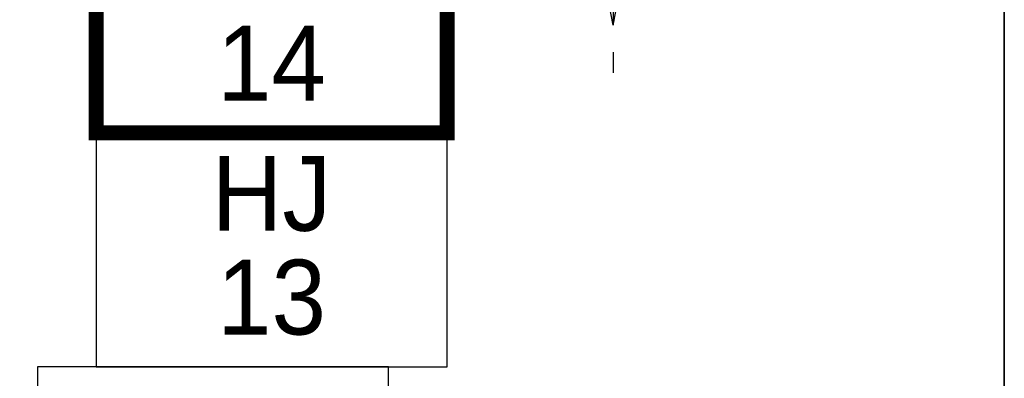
# Model space of a CAD drawing. Header units: metres. Extents: x 183400 to 184400, y 422200 to 427800.
# Tile 212 of 221: x 184134 to 184200, y 427728 to 427752. Entities that reach past the tile are written whole.
import ezdxf
from ezdxf.enums import TextEntityAlignment as Align

# ---------------------------------------------------------------- set-up
doc = ezdxf.new("R2010")
doc.units = ezdxf.units.M
for name, color, linetype in [('N_MK2', 7, 'Continuous'), ('방위표', 7, 'Continuous'), ('일람표', 7, 'Continuous')]:
    doc.layers.add(name, color=color, linetype=linetype)
doc.styles.add('CGS', font='Dotum.ttf')

# ---------------------------------------------------------------- blocks, each defined once
blk = doc.blocks.new('N_MK2')
at = {"layer": '방위표', "color": 7, "linetype": 'Continuous'}
blk.add_lwpolyline([(-106.029, 0), (-33.696, -13.958), (0, 0), (-53.049, -53.048), (-13.958, -33.696), (0, 0), (0, -106.029), (13.958, -33.696), (0, 0), (53.048, -53.049), (33.696, -13.958), (0, 0), (106.028, 0), (33.696, 13.958), (0, 0), (53.049, 53.049), (13.958, 33.696), (0, 0), (0, 133.028), (-13.958, 33.696), (0, 0), (-53.049, 53.049), (-33.696, 13.958), (0, 0)], close=True, dxfattribs=at)
for points in [[(0, -106.029), (-13.958, -33.696)], [(0, -103.634), (0.573, -103.061)], [(0, -103.916), (0.505, -103.411)], [(0, -104.199), (0.437, -103.762)], [(0, -104.482), (0.37, -104.112)], [(0, -104.765), (0.302, -104.463)], [(0, -105.048), (0.235, -104.813)], [(0, -105.331), (0.167, -105.164)], [(0, -105.614), (0.099, -105.514)], [(0, -105.896), (0.032, -105.865)], [(0, -118.86), (0, -128.674)]]:
    blk.add_lwpolyline(points, dxfattribs=at)

msp = doc.modelspace()

# ---------------------------------------------------------------- linework, layer by layer
at = {"layer": '일람표'}
for points in [[(183600, 427400), (184200, 427400), (184200, 427800), (183600, 427800)], [(184200, 427709.794), (184124.375, 427709.794), (184124.375, 427800), (184200, 427800)]]:
    msp.add_lwpolyline(points, close=True, dxfattribs=at)
at = {"layer": '일람표', "linetype": 'Continuous', "const_width": 1, "flags": 128}
msp.add_lwpolyline([(184139.353, 427744.65), (184162.791, 427744.65), (184162.791, 427760.275), (184139.353, 427760.275)], close=True, dxfattribs=at)
at = {"layer": '일람표', "linetype": 'Continuous', "flags": 128}
for points in [[(184139.353, 427729.025), (184162.791, 427729.025), (184162.791, 427744.65), (184139.353, 427744.65)], [(184135.447, 427713.4), (184158.885, 427713.4), (184158.885, 427729.025), (184135.447, 427729.025)]]:
    msp.add_lwpolyline(points, close=True, dxfattribs=at)

# ---------------------------------------------------------------- block references
at = {"layer": 'N_MK2', "linetype": 'Continuous', "lineweight": 15, "xscale": 0.1399996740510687, "yscale": 0.1399996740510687, "zscale": 0.139999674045}
msp.add_blockref('N_MK2', (184173.888, 427766.673), dxfattribs=at)

# ---------------------------------------------------------------- texts
at = {"layer": '일람표', "linetype": 'Continuous', "style": 'CGS'}
for s, p in [('14', (184151.072, 427746.798)), ('13', (184151.072, 427731.173))]:
    msp.add_text(s, height=5, dxfattribs=at).set_placement(p, align=Align.CENTER)
msp.add_text('HJ', height=5, dxfattribs=at).set_placement((184151.072, 427740.599), align=Align.MIDDLE_CENTER)

doc.saveas('drawing.dxf')
